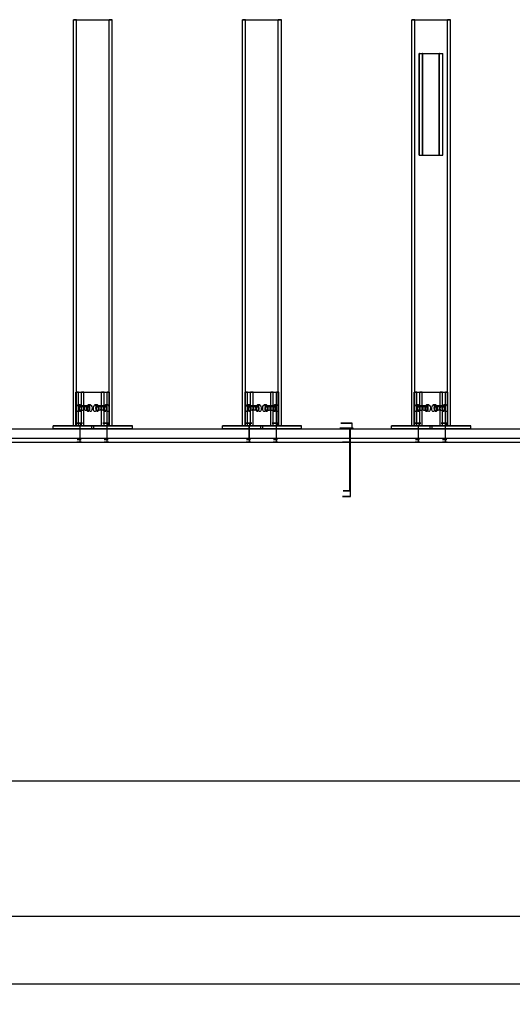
# Model space of a CAD drawing. Header units: millimetres. Extents: x 0 to 5490, y -1212 to 1798.
# Tile 9 of 14: x 2017 to 2745, y -30 to 1424. Entities that reach past the tile are written whole.
import ezdxf

# ---------------------------------------------------------------- set-up
doc = ezdxf.new("R2010")
doc.units = ezdxf.units.MM
doc.layers.add('TI-CONTEXT', color=8, linetype='Continuous')
doc.layers.add('TI-PRODUCT', color=7, linetype='Continuous')
doc.dimstyles.get("Standard").update_dxf_attribs({"dimtxt": 2.5, "dimasz": 2.5, "dimexe": 1.25, "dimexo": 0.625, "dimtad": 1, "dimtxsty": 'Standard', "dimcen": 2.5, "dimazin": 3, "dimtfac": 1, "dimtmove": 0, "dimatfit": 3, "dimarcsym": 0})

# ---------------------------------------------------------------- blocks, each defined once
blk = doc.blocks.new('_CLOSEDFILLED')
at = {"color": 0, "linetype": 'ByBlock'}
blk.add_solid([(-1, 0.164), (0, 0), (-1, -0.164)], dxfattribs=at)
blk = doc.blocks.new('*D0')
for p, q in [((0, 0), (0, -200)), ((4000, 0), (4000, -200)), ((16, -200), (1916, -200)), ((2084, -200), (3984, -200))]:
    blk.add_line(p, q)
at = {"layer": 'Defpoints'}
for p in [(0, 0), (4000, 0), (0, -200)]:
    blk.add_point(p, dxfattribs=at)
at = {"xscale": 16, "yscale": 16, "rotation": 180}
blk.add_blockref('_CLOSEDFILLED', (0, -200), dxfattribs=at)
at = {"xscale": 16, "yscale": 16}
blk.add_blockref('_CLOSEDFILLED', (4000, -200), dxfattribs=at)
at = {"insert": (2000, -200), "char_height": 28, "attachment_point": 5}
blk.add_mtext('4000 *', dxfattribs=at)

msp = doc.modelspace()

# ---------------------------------------------------------------- linework, layer by layer
at = {"layer": 'TI-CONTEXT'}
for points in [[(0, 800), (4000, 800)], [(0, 800), (4000, 800)], [(2506, 800), (2505.481, 800), (2504.015, 800), (2501.854, 800), (2499.373, 800), (2497, 800), (2495.146, 800), (2494.131, 800), (2494.131, 800), (2495.146, 800), (2497, 800), (2499.373, 800), (2501.854, 800), (2504.015, 800), (2505.481, 800), (2506, 800)], [(2506, 720), (2506, 800)], [(2506, 720), (2505.481, 720), (2504.015, 720), (2501.854, 720), (2499.373, 720), (2497, 720), (2495.146, 720), (2494.131, 720), (2494.131, 720), (2495.146, 720), (2497, 720), (2499.373, 720), (2501.854, 720), (2504.015, 720), (2505.481, 720), (2506, 720)], [(0, 300), (4000, 300)], [(0, 300), (4000, 300)], [(0, 100), (4000, 100)], [(0, 100), (4000, 100)], [(0, 0), (4000, 0)], [(0, 0), (4000, 0)]]:
    msp.add_lwpolyline(points, dxfattribs=at)
at = {"layer": 'TI-PRODUCT'}
for points in [[(2100.852, 1424), (2096.321, 1424)], [(2096.321, 824), (2096.321, 1424)], [(2096.321, 1424), (2149.148, 1424)], [(2100.852, 824), (2100.852, 1424)], [(2100.852, 1424), (2153.679, 1424)], [(2153.679, 1424), (2149.148, 1424)], [(2149.148, 824), (2149.148, 1424)], [(2153.679, 824), (2153.679, 1424)], [(2350.852, 1424), (2346.321, 1424)], [(2346.321, 824), (2346.321, 1424)], [(2346.321, 1424), (2399.148, 1424)], [(2350.852, 824), (2350.852, 1424)], [(2350.852, 1424), (2403.679, 1424)], [(2403.679, 1424), (2399.148, 1424)], [(2399.148, 824), (2399.148, 1424)], [(2403.679, 824), (2403.679, 1424)], [(2600.852, 1424), (2596.321, 1424)], [(2596.321, 824), (2596.321, 1424)], [(2596.321, 1424), (2649.148, 1424)], [(2600.852, 824), (2600.852, 1424)], [(2600.852, 1424), (2653.679, 1424)], [(2653.679, 1424), (2649.148, 1424)], [(2649.148, 824), (2649.148, 1424)], [(2653.679, 824), (2653.679, 1424)], [(2607.943, 1374), (2607.489, 1374)], [(2607.489, 1224), (2607.489, 1374)], [(2607.489, 1374), (2637.073, 1374)], [(2607.943, 1224), (2607.943, 1374)], [(2607.943, 1374), (2637.526, 1374)], [(2612.927, 1374), (2612.474, 1374)], [(2612.474, 1224), (2612.474, 1374)], [(2612.474, 1374), (2642.057, 1374)], [(2612.927, 1224), (2612.927, 1374)], [(2612.927, 1374), (2642.511, 1374)], [(2637.526, 1374), (2637.073, 1374)], [(2637.073, 1224), (2637.073, 1374)], [(2637.526, 1224), (2637.526, 1374)], [(2642.511, 1374), (2642.057, 1374)], [(2642.057, 1224), (2642.057, 1374)], [(2642.511, 1224), (2642.511, 1374)], [(2607.943, 1224), (2607.489, 1224)], [(2607.489, 1224), (2637.073, 1224)], [(2607.943, 1224), (2637.526, 1224)], [(2612.927, 1224), (2612.474, 1224)], [(2612.474, 1224), (2642.057, 1224)], [(2612.927, 1224), (2642.511, 1224)], [(2637.526, 1224), (2637.073, 1224)], [(2642.511, 1224), (2642.057, 1224)], [(2103.716, 874), (2100.091, 874)], [(2100.091, 824), (2100.091, 874)], [(2100.091, 874), (2138.127, 874)], [(2103.716, 824), (2103.716, 874)], [(2103.716, 874), (2141.752, 874)], [(2111.873, 874), (2108.248, 874)], [(2108.248, 824), (2108.248, 874)], [(2108.248, 874), (2146.284, 874)], [(2111.873, 824), (2111.873, 874)], [(2111.873, 874), (2149.909, 874)], [(2138.127, 824), (2138.127, 874)], [(2141.752, 874), (2138.127, 874)], [(2141.752, 824), (2141.752, 874)], [(2146.284, 824), (2146.284, 874)], [(2149.909, 874), (2146.284, 874)], [(2149.909, 824), (2149.909, 874)], [(2353.716, 874), (2350.091, 874)], [(2350.091, 824), (2350.091, 874)], [(2350.091, 874), (2388.127, 874)], [(2353.716, 824), (2353.716, 874)], [(2353.716, 874), (2391.752, 874)], [(2361.873, 874), (2358.248, 874)], [(2358.248, 824), (2358.248, 874)], [(2358.248, 874), (2396.284, 874)], [(2361.873, 824), (2361.873, 874)], [(2361.873, 874), (2399.909, 874)], [(2388.127, 824), (2388.127, 874)], [(2391.752, 874), (2388.127, 874)], [(2391.752, 824), (2391.752, 874)], [(2396.284, 824), (2396.284, 874)], [(2399.909, 874), (2396.284, 874)], [(2399.909, 824), (2399.909, 874)], [(2603.716, 874), (2600.091, 874)], [(2600.091, 824), (2600.091, 874)], [(2600.091, 874), (2638.127, 874)], [(2603.716, 824), (2603.716, 874)], [(2603.716, 874), (2641.752, 874)], [(2611.873, 874), (2608.248, 874)], [(2608.248, 824), (2608.248, 874)], [(2608.248, 874), (2646.284, 874)], [(2611.873, 824), (2611.873, 874)], [(2611.873, 874), (2649.909, 874)], [(2638.127, 824), (2638.127, 874)], [(2641.752, 874), (2638.127, 874)], [(2641.752, 824), (2641.752, 874)], [(2646.284, 824), (2646.284, 874)], [(2649.909, 874), (2646.284, 874)], [(2649.909, 824), (2649.909, 874)], [(2102.805, 855), (2103.787, 854.427), (2104.544, 852.84), (2104.903, 850.603), (2104.781, 848.227), (2104.206, 846.257), (2103.311, 845.145), (2102.3, 845.145), (2101.404, 846.257), (2100.829, 848.227), (2100.708, 850.603), (2101.066, 852.84), (2101.823, 854.427), (2102.805, 855)], [(2106.43, 855), (2102.805, 855)], [(2106.43, 855), (2107.412, 854.427), (2108.169, 852.84), (2108.528, 850.603), (2108.406, 848.227), (2107.832, 846.257), (2106.936, 845.145), (2105.925, 845.145), (2105.029, 846.257), (2104.455, 848.227), (2104.333, 850.603), (2104.691, 852.84), (2105.448, 854.427), (2106.43, 855)], [(2106.43, 853.5), (2107.23, 852.944), (2107.776, 851.454), (2107.895, 849.502), (2107.548, 847.708), (2106.847, 846.642), (2106.014, 846.642), (2105.313, 847.708), (2104.966, 849.502), (2105.085, 851.454), (2105.631, 852.944), (2106.43, 853.5)], [(2106.43, 853), (2107.176, 852.427), (2107.636, 850.927), (2107.636, 849.073), (2107.176, 847.573), (2106.43, 847), (2105.685, 847.573), (2105.225, 849.073), (2105.225, 850.927), (2105.685, 852.427), (2106.43, 853)], [(2110.056, 853.5), (2106.43, 853.5)], [(2118.212, 853), (2106.43, 853)], [(2110.056, 853.5), (2110.855, 852.944), (2111.401, 851.454), (2111.52, 849.502), (2111.174, 847.708), (2110.472, 846.642), (2109.639, 846.642), (2108.938, 847.708), (2108.592, 849.502), (2108.71, 851.454), (2109.256, 852.944), (2110.056, 853.5)], [(2110.056, 853.5), (2110.855, 852.944), (2111.401, 851.454), (2111.52, 849.502), (2111.174, 847.708), (2110.472, 846.642), (2109.639, 846.642), (2108.938, 847.708), (2108.592, 849.502), (2108.71, 851.454), (2109.256, 852.944), (2110.056, 853.5)], [(2114.587, 853.5), (2110.056, 853.5)], [(2114.587, 853.5), (2115.387, 852.944), (2115.933, 851.454), (2116.051, 849.502), (2115.705, 847.708), (2115.004, 846.642), (2114.17, 846.642), (2113.469, 847.708), (2113.123, 849.502), (2113.242, 851.454), (2113.788, 852.944), (2114.587, 853.5)], [(2114.587, 853.5), (2115.387, 852.944), (2115.933, 851.454), (2116.051, 849.502), (2115.705, 847.708), (2115.004, 846.642), (2114.17, 846.642), (2113.469, 847.708), (2113.123, 849.502), (2113.242, 851.454), (2113.788, 852.944), (2114.587, 853.5)], [(2118.212, 853.5), (2114.587, 853.5)], [(2118.212, 855), (2119.194, 854.427), (2119.951, 852.84), (2120.31, 850.603), (2120.188, 848.227), (2119.614, 846.257), (2118.718, 845.145), (2117.707, 845.145), (2116.811, 846.257), (2116.237, 848.227), (2116.115, 850.603), (2116.473, 852.84), (2117.23, 854.427), (2118.212, 855)], [(2118.212, 853.5), (2119.012, 852.944), (2119.558, 851.454), (2119.677, 849.502), (2119.33, 847.708), (2118.629, 846.642), (2117.796, 846.642), (2117.095, 847.708), (2116.748, 849.502), (2116.867, 851.454), (2117.413, 852.944), (2118.212, 853.5)], [(2118.212, 853), (2118.958, 852.427), (2119.418, 850.927), (2119.418, 849.073), (2118.958, 847.573), (2118.212, 847), (2117.467, 847.573), (2117.007, 849.073), (2117.007, 850.927), (2117.467, 852.427), (2118.212, 853)], [(2121.838, 855), (2118.212, 855)], [(2121.838, 855), (2122.82, 854.427), (2123.577, 852.84), (2123.935, 850.603), (2123.813, 848.227), (2123.239, 846.257), (2122.343, 845.145), (2121.332, 845.145), (2120.436, 846.257), (2119.862, 848.227), (2119.74, 850.603), (2120.099, 852.84), (2120.856, 854.427), (2121.838, 855)], [(2128.162, 855), (2129.144, 854.427), (2129.901, 852.84), (2130.26, 850.603), (2130.138, 848.227), (2129.564, 846.257), (2128.668, 845.145), (2127.657, 845.145), (2126.761, 846.257), (2126.187, 848.227), (2126.065, 850.603), (2126.423, 852.84), (2127.18, 854.427), (2128.162, 855)], [(2131.788, 855), (2128.162, 855)], [(2131.788, 855), (2132.77, 854.427), (2133.527, 852.84), (2133.885, 850.603), (2133.763, 848.227), (2133.189, 846.257), (2132.293, 845.145), (2131.282, 845.145), (2130.386, 846.257), (2129.812, 848.227), (2129.69, 850.603), (2130.049, 852.84), (2130.806, 854.427), (2131.788, 855)], [(2131.788, 853.5), (2132.587, 852.944), (2133.133, 851.454), (2133.252, 849.502), (2132.905, 847.708), (2132.204, 846.642), (2131.371, 846.642), (2130.67, 847.708), (2130.323, 849.502), (2130.442, 851.454), (2130.988, 852.944), (2131.788, 853.5)], [(2131.788, 853), (2132.533, 852.427), (2132.993, 850.927), (2132.993, 849.073), (2132.533, 847.573), (2131.788, 847), (2131.042, 847.573), (2130.582, 849.073), (2130.582, 850.927), (2131.042, 852.427), (2131.788, 853)], [(2135.413, 853.5), (2131.788, 853.5)], [(2143.57, 853), (2131.788, 853)], [(2135.413, 853.5), (2136.212, 852.944), (2136.758, 851.454), (2136.877, 849.502), (2136.531, 847.708), (2135.83, 846.642), (2134.996, 846.642), (2134.295, 847.708), (2133.949, 849.502), (2134.067, 851.454), (2134.613, 852.944), (2135.413, 853.5)], [(2135.413, 853.5), (2136.212, 852.944), (2136.758, 851.454), (2136.877, 849.502), (2136.531, 847.708), (2135.83, 846.642), (2134.996, 846.642), (2134.295, 847.708), (2133.949, 849.502), (2134.067, 851.454), (2134.613, 852.944), (2135.413, 853.5)], [(2139.944, 853.5), (2135.413, 853.5)], [(2139.944, 853.5), (2140.744, 852.944), (2141.29, 851.454), (2141.408, 849.502), (2141.062, 847.708), (2140.361, 846.642), (2139.528, 846.642), (2138.826, 847.708), (2138.48, 849.502), (2138.599, 851.454), (2139.145, 852.944), (2139.944, 853.5)], [(2139.944, 853.5), (2140.744, 852.944), (2141.29, 851.454), (2141.408, 849.502), (2141.062, 847.708), (2140.361, 846.642), (2139.528, 846.642), (2138.826, 847.708), (2138.48, 849.502), (2138.599, 851.454), (2139.145, 852.944), (2139.944, 853.5)], [(2143.57, 853.5), (2139.944, 853.5)], [(2143.57, 855), (2144.552, 854.427), (2145.309, 852.84), (2145.667, 850.603), (2145.545, 848.227), (2144.971, 846.257), (2144.075, 845.145), (2143.064, 845.145), (2142.168, 846.257), (2141.594, 848.227), (2141.472, 850.603), (2141.831, 852.84), (2142.588, 854.427), (2143.57, 855)], [(2143.57, 853.5), (2144.369, 852.944), (2144.915, 851.454), (2145.034, 849.502), (2144.687, 847.708), (2143.986, 846.642), (2143.153, 846.642), (2142.452, 847.708), (2142.105, 849.502), (2142.224, 851.454), (2142.77, 852.944), (2143.57, 853.5)], [(2143.57, 853), (2144.315, 852.427), (2144.775, 850.927), (2144.775, 849.073), (2144.315, 847.573), (2143.57, 847), (2142.824, 847.573), (2142.364, 849.073), (2142.364, 850.927), (2142.824, 852.427), (2143.57, 853)], [(2147.195, 855), (2143.57, 855)], [(2147.195, 855), (2148.177, 854.427), (2148.934, 852.84), (2149.292, 850.603), (2149.171, 848.227), (2148.596, 846.257), (2147.7, 845.145), (2146.689, 845.145), (2145.794, 846.257), (2145.219, 848.227), (2145.097, 850.603), (2145.456, 852.84), (2146.213, 854.427), (2147.195, 855)], [(2352.805, 855), (2353.787, 854.427), (2354.544, 852.84), (2354.903, 850.603), (2354.781, 848.227), (2354.206, 846.257), (2353.311, 845.145), (2352.3, 845.145), (2351.404, 846.257), (2350.829, 848.227), (2350.708, 850.603), (2351.066, 852.84), (2351.823, 854.427), (2352.805, 855)], [(2356.43, 855), (2352.805, 855)], [(2356.43, 855), (2357.412, 854.427), (2358.169, 852.84), (2358.528, 850.603), (2358.406, 848.227), (2357.832, 846.257), (2356.936, 845.145), (2355.925, 845.145), (2355.029, 846.257), (2354.455, 848.227), (2354.333, 850.603), (2354.691, 852.84), (2355.448, 854.427), (2356.43, 855)], [(2356.43, 853.5), (2357.23, 852.944), (2357.776, 851.454), (2357.895, 849.502), (2357.548, 847.708), (2356.847, 846.642), (2356.014, 846.642), (2355.313, 847.708), (2354.966, 849.502), (2355.085, 851.454), (2355.631, 852.944), (2356.43, 853.5)], [(2356.43, 853), (2357.176, 852.427), (2357.636, 850.927), (2357.636, 849.073), (2357.176, 847.573), (2356.43, 847), (2355.685, 847.573), (2355.225, 849.073), (2355.225, 850.927), (2355.685, 852.427), (2356.43, 853)], [(2360.056, 853.5), (2356.43, 853.5)], [(2368.212, 853), (2356.43, 853)], [(2360.056, 853.5), (2360.855, 852.944), (2361.401, 851.454), (2361.52, 849.502), (2361.174, 847.708), (2360.472, 846.642), (2359.639, 846.642), (2358.938, 847.708), (2358.592, 849.502), (2358.71, 851.454), (2359.256, 852.944), (2360.056, 853.5)], [(2360.056, 853.5), (2360.855, 852.944), (2361.401, 851.454), (2361.52, 849.502), (2361.174, 847.708), (2360.472, 846.642), (2359.639, 846.642), (2358.938, 847.708), (2358.592, 849.502), (2358.71, 851.454), (2359.256, 852.944), (2360.056, 853.5)], [(2364.587, 853.5), (2360.056, 853.5)], [(2364.587, 853.5), (2365.387, 852.944), (2365.933, 851.454), (2366.051, 849.502), (2365.705, 847.708), (2365.004, 846.642), (2364.17, 846.642), (2363.469, 847.708), (2363.123, 849.502), (2363.242, 851.454), (2363.788, 852.944), (2364.587, 853.5)], [(2364.587, 853.5), (2365.387, 852.944), (2365.933, 851.454), (2366.051, 849.502), (2365.705, 847.708), (2365.004, 846.642), (2364.17, 846.642), (2363.469, 847.708), (2363.123, 849.502), (2363.242, 851.454), (2363.788, 852.944), (2364.587, 853.5)], [(2368.212, 853.5), (2364.587, 853.5)], [(2368.212, 855), (2369.194, 854.427), (2369.951, 852.84), (2370.31, 850.603), (2370.188, 848.227), (2369.614, 846.257), (2368.718, 845.145), (2367.707, 845.145), (2366.811, 846.257), (2366.237, 848.227), (2366.115, 850.603), (2366.473, 852.84), (2367.23, 854.427), (2368.212, 855)], [(2368.212, 853.5), (2369.012, 852.944), (2369.558, 851.454), (2369.677, 849.502), (2369.33, 847.708), (2368.629, 846.642), (2367.796, 846.642), (2367.095, 847.708), (2366.748, 849.502), (2366.867, 851.454), (2367.413, 852.944), (2368.212, 853.5)], [(2368.212, 853), (2368.958, 852.427), (2369.418, 850.927), (2369.418, 849.073), (2368.958, 847.573), (2368.212, 847), (2367.467, 847.573), (2367.007, 849.073), (2367.007, 850.927), (2367.467, 852.427), (2368.212, 853)], [(2371.838, 855), (2368.212, 855)], [(2371.838, 855), (2372.82, 854.427), (2373.577, 852.84), (2373.935, 850.603), (2373.813, 848.227), (2373.239, 846.257), (2372.343, 845.145), (2371.332, 845.145), (2370.436, 846.257), (2369.862, 848.227), (2369.74, 850.603), (2370.099, 852.84), (2370.856, 854.427), (2371.838, 855)], [(2378.162, 855), (2379.144, 854.427), (2379.901, 852.84), (2380.26, 850.603), (2380.138, 848.227), (2379.564, 846.257), (2378.668, 845.145), (2377.657, 845.145), (2376.761, 846.257), (2376.187, 848.227), (2376.065, 850.603), (2376.423, 852.84), (2377.18, 854.427), (2378.162, 855)], [(2381.788, 855), (2378.162, 855)], [(2381.788, 855), (2382.77, 854.427), (2383.527, 852.84), (2383.885, 850.603), (2383.763, 848.227), (2383.189, 846.257), (2382.293, 845.145), (2381.282, 845.145), (2380.386, 846.257), (2379.812, 848.227), (2379.69, 850.603), (2380.049, 852.84), (2380.806, 854.427), (2381.788, 855)], [(2381.788, 853.5), (2382.587, 852.944), (2383.133, 851.454), (2383.252, 849.502), (2382.905, 847.708), (2382.204, 846.642), (2381.371, 846.642), (2380.67, 847.708), (2380.323, 849.502), (2380.442, 851.454), (2380.988, 852.944), (2381.788, 853.5)], [(2381.788, 853), (2382.533, 852.427), (2382.993, 850.927), (2382.993, 849.073), (2382.533, 847.573), (2381.788, 847), (2381.042, 847.573), (2380.582, 849.073), (2380.582, 850.927), (2381.042, 852.427), (2381.788, 853)], [(2385.413, 853.5), (2381.788, 853.5)], [(2393.57, 853), (2381.788, 853)], [(2385.413, 853.5), (2386.212, 852.944), (2386.758, 851.454), (2386.877, 849.502), (2386.531, 847.708), (2385.83, 846.642), (2384.996, 846.642), (2384.295, 847.708), (2383.949, 849.502), (2384.067, 851.454), (2384.613, 852.944), (2385.413, 853.5)], [(2385.413, 853.5), (2386.212, 852.944), (2386.758, 851.454), (2386.877, 849.502), (2386.531, 847.708), (2385.83, 846.642), (2384.996, 846.642), (2384.295, 847.708), (2383.949, 849.502), (2384.067, 851.454), (2384.613, 852.944), (2385.413, 853.5)], [(2389.944, 853.5), (2385.413, 853.5)], [(2389.944, 853.5), (2390.744, 852.944), (2391.29, 851.454), (2391.408, 849.502), (2391.062, 847.708), (2390.361, 846.642), (2389.528, 846.642), (2388.826, 847.708), (2388.48, 849.502), (2388.599, 851.454), (2389.145, 852.944), (2389.944, 853.5)], [(2389.944, 853.5), (2390.744, 852.944), (2391.29, 851.454), (2391.408, 849.502), (2391.062, 847.708), (2390.361, 846.642), (2389.528, 846.642), (2388.826, 847.708), (2388.48, 849.502), (2388.599, 851.454), (2389.145, 852.944), (2389.944, 853.5)], [(2393.57, 853.5), (2389.944, 853.5)], [(2393.57, 855), (2394.552, 854.427), (2395.309, 852.84), (2395.667, 850.603), (2395.545, 848.227), (2394.971, 846.257), (2394.075, 845.145), (2393.064, 845.145), (2392.168, 846.257), (2391.594, 848.227), (2391.472, 850.603), (2391.831, 852.84), (2392.588, 854.427), (2393.57, 855)], [(2393.57, 853.5), (2394.369, 852.944), (2394.915, 851.454), (2395.034, 849.502), (2394.687, 847.708), (2393.986, 846.642), (2393.153, 846.642), (2392.452, 847.708), (2392.105, 849.502), (2392.224, 851.454), (2392.77, 852.944), (2393.57, 853.5)], [(2393.57, 853), (2394.315, 852.427), (2394.775, 850.927), (2394.775, 849.073), (2394.315, 847.573), (2393.57, 847), (2392.824, 847.573), (2392.364, 849.073), (2392.364, 850.927), (2392.824, 852.427), (2393.57, 853)], [(2397.195, 855), (2393.57, 855)], [(2397.195, 855), (2398.177, 854.427), (2398.934, 852.84), (2399.292, 850.603), (2399.171, 848.227), (2398.596, 846.257), (2397.7, 845.145), (2396.689, 845.145), (2395.794, 846.257), (2395.219, 848.227), (2395.097, 850.603), (2395.456, 852.84), (2396.213, 854.427), (2397.195, 855)], [(2602.805, 855), (2603.787, 854.427), (2604.544, 852.84), (2604.903, 850.603), (2604.781, 848.227), (2604.206, 846.257), (2603.311, 845.145), (2602.3, 845.145), (2601.404, 846.257), (2600.829, 848.227), (2600.708, 850.603), (2601.066, 852.84), (2601.823, 854.427), (2602.805, 855)], [(2606.43, 855), (2602.805, 855)], [(2606.43, 855), (2607.412, 854.427), (2608.169, 852.84), (2608.528, 850.603), (2608.406, 848.227), (2607.832, 846.257), (2606.936, 845.145), (2605.925, 845.145), (2605.029, 846.257), (2604.455, 848.227), (2604.333, 850.603), (2604.691, 852.84), (2605.448, 854.427), (2606.43, 855)], [(2606.43, 853.5), (2607.23, 852.944), (2607.776, 851.454), (2607.895, 849.502), (2607.548, 847.708), (2606.847, 846.642), (2606.014, 846.642), (2605.313, 847.708), (2604.966, 849.502), (2605.085, 851.454), (2605.631, 852.944), (2606.43, 853.5)], [(2606.43, 853), (2607.176, 852.427), (2607.636, 850.927), (2607.636, 849.073), (2607.176, 847.573), (2606.43, 847), (2605.685, 847.573), (2605.225, 849.073), (2605.225, 850.927), (2605.685, 852.427), (2606.43, 853)], [(2610.056, 853.5), (2606.43, 853.5)], [(2618.212, 853), (2606.43, 853)], [(2610.056, 853.5), (2610.855, 852.944), (2611.401, 851.454), (2611.52, 849.502), (2611.174, 847.708), (2610.472, 846.642), (2609.639, 846.642), (2608.938, 847.708), (2608.592, 849.502), (2608.71, 851.454), (2609.256, 852.944), (2610.056, 853.5)], [(2610.056, 853.5), (2610.855, 852.944), (2611.401, 851.454), (2611.52, 849.502), (2611.174, 847.708), (2610.472, 846.642), (2609.639, 846.642), (2608.938, 847.708), (2608.592, 849.502), (2608.71, 851.454), (2609.256, 852.944), (2610.056, 853.5)], [(2614.587, 853.5), (2610.056, 853.5)], [(2614.587, 853.5), (2615.387, 852.944), (2615.933, 851.454), (2616.051, 849.502), (2615.705, 847.708), (2615.004, 846.642), (2614.17, 846.642), (2613.469, 847.708), (2613.123, 849.502), (2613.242, 851.454), (2613.788, 852.944), (2614.587, 853.5)], [(2614.587, 853.5), (2615.387, 852.944), (2615.933, 851.454), (2616.051, 849.502), (2615.705, 847.708), (2615.004, 846.642), (2614.17, 846.642), (2613.469, 847.708), (2613.123, 849.502), (2613.242, 851.454), (2613.788, 852.944), (2614.587, 853.5)], [(2618.212, 853.5), (2614.587, 853.5)], [(2618.212, 855), (2619.194, 854.427), (2619.951, 852.84), (2620.31, 850.603), (2620.188, 848.227), (2619.614, 846.257), (2618.718, 845.145), (2617.707, 845.145), (2616.811, 846.257), (2616.237, 848.227), (2616.115, 850.603), (2616.473, 852.84), (2617.23, 854.427), (2618.212, 855)], [(2618.212, 853.5), (2619.012, 852.944), (2619.558, 851.454), (2619.677, 849.502), (2619.33, 847.708), (2618.629, 846.642), (2617.796, 846.642), (2617.095, 847.708), (2616.748, 849.502), (2616.867, 851.454), (2617.413, 852.944), (2618.212, 853.5)], [(2618.212, 853), (2618.958, 852.427), (2619.418, 850.927), (2619.418, 849.073), (2618.958, 847.573), (2618.212, 847), (2617.467, 847.573), (2617.007, 849.073), (2617.007, 850.927), (2617.467, 852.427), (2618.212, 853)], [(2621.838, 855), (2618.212, 855)], [(2621.838, 855), (2622.82, 854.427), (2623.577, 852.84), (2623.935, 850.603), (2623.813, 848.227), (2623.239, 846.257), (2622.343, 845.145), (2621.332, 845.145), (2620.436, 846.257), (2619.862, 848.227), (2619.74, 850.603), (2620.099, 852.84), (2620.856, 854.427), (2621.838, 855)], [(2628.162, 855), (2629.144, 854.427), (2629.901, 852.84), (2630.26, 850.603), (2630.138, 848.227), (2629.564, 846.257), (2628.668, 845.145), (2627.657, 845.145), (2626.761, 846.257), (2626.187, 848.227), (2626.065, 850.603), (2626.423, 852.84), (2627.18, 854.427), (2628.162, 855)], [(2631.788, 855), (2628.162, 855)], [(2631.788, 855), (2632.77, 854.427), (2633.527, 852.84), (2633.885, 850.603), (2633.763, 848.227), (2633.189, 846.257), (2632.293, 845.145), (2631.282, 845.145), (2630.386, 846.257), (2629.812, 848.227), (2629.69, 850.603), (2630.049, 852.84), (2630.806, 854.427), (2631.788, 855)], [(2631.788, 853.5), (2632.587, 852.944), (2633.133, 851.454), (2633.252, 849.502), (2632.905, 847.708), (2632.204, 846.642), (2631.371, 846.642), (2630.67, 847.708), (2630.323, 849.502), (2630.442, 851.454), (2630.988, 852.944), (2631.788, 853.5)], [(2631.788, 853), (2632.533, 852.427), (2632.993, 850.927), (2632.993, 849.073), (2632.533, 847.573), (2631.788, 847), (2631.042, 847.573), (2630.582, 849.073), (2630.582, 850.927), (2631.042, 852.427), (2631.788, 853)], [(2635.413, 853.5), (2631.788, 853.5)], [(2643.57, 853), (2631.788, 853)], [(2635.413, 853.5), (2636.212, 852.944), (2636.758, 851.454), (2636.877, 849.502), (2636.531, 847.708), (2635.83, 846.642), (2634.996, 846.642), (2634.295, 847.708), (2633.949, 849.502), (2634.067, 851.454), (2634.613, 852.944), (2635.413, 853.5)], [(2635.413, 853.5), (2636.212, 852.944), (2636.758, 851.454), (2636.877, 849.502), (2636.531, 847.708), (2635.83, 846.642), (2634.996, 846.642), (2634.295, 847.708), (2633.949, 849.502), (2634.067, 851.454), (2634.613, 852.944), (2635.413, 853.5)], [(2639.944, 853.5), (2635.413, 853.5)], [(2639.944, 853.5), (2640.744, 852.944), (2641.29, 851.454), (2641.408, 849.502), (2641.062, 847.708), (2640.361, 846.642), (2639.528, 846.642), (2638.826, 847.708), (2638.48, 849.502), (2638.599, 851.454), (2639.145, 852.944), (2639.944, 853.5)], [(2639.944, 853.5), (2640.744, 852.944), (2641.29, 851.454), (2641.408, 849.502), (2641.062, 847.708), (2640.361, 846.642), (2639.528, 846.642), (2638.826, 847.708), (2638.48, 849.502), (2638.599, 851.454), (2639.145, 852.944), (2639.944, 853.5)], [(2643.57, 853.5), (2639.944, 853.5)], [(2643.57, 855), (2644.552, 854.427), (2645.309, 852.84), (2645.667, 850.603), (2645.545, 848.227), (2644.971, 846.257), (2644.075, 845.145), (2643.064, 845.145), (2642.168, 846.257), (2641.594, 848.227), (2641.472, 850.603), (2641.831, 852.84), (2642.588, 854.427), (2643.57, 855)], [(2643.57, 853.5), (2644.369, 852.944), (2644.915, 851.454), (2645.034, 849.502), (2644.687, 847.708), (2643.986, 846.642), (2643.153, 846.642), (2642.452, 847.708), (2642.105, 849.502), (2642.224, 851.454), (2642.77, 852.944), (2643.57, 853.5)], [(2643.57, 853), (2644.315, 852.427), (2644.775, 850.927), (2644.775, 849.073), (2644.315, 847.573), (2643.57, 847), (2642.824, 847.573), (2642.364, 849.073), (2642.364, 850.927), (2642.824, 852.427), (2643.57, 853)], [(2647.195, 855), (2643.57, 855)], [(2647.195, 855), (2648.177, 854.427), (2648.934, 852.84), (2649.292, 850.603), (2649.171, 848.227), (2648.596, 846.257), (2647.7, 845.145), (2646.689, 845.145), (2645.794, 846.257), (2645.219, 848.227), (2645.097, 850.603), (2645.456, 852.84), (2646.213, 854.427), (2647.195, 855)], [(0, 820), (4000, 820)], [(0, 820), (4000, 820)], [(2066.473, 820), (2066.473, 824)], [(2066.473, 824), (2123.527, 824)], [(2126.473, 824), (2066.473, 824)], [(2066.473, 820), (2123.527, 820)], [(2126.473, 820), (2066.473, 820)], [(2100.852, 824), (2096.321, 824)], [(2096.321, 824), (2149.148, 824)], [(2107.113, 828), (2104.765, 828), (2102.471, 828), (2100.756, 828), (2100.014, 828), (2100.413, 828), (2101.864, 828), (2104.033, 828), (2106.423, 828), (2108.488, 828), (2109.753, 828), (2109.93, 828), (2108.977, 828), (2107.113, 828)], [(2107.113, 824), (2104.765, 824), (2102.471, 824), (2100.756, 824), (2100.014, 824), (2100.413, 824), (2101.864, 824), (2104.033, 824), (2106.423, 824), (2108.488, 824), (2109.753, 824), (2109.93, 824), (2108.977, 824), (2107.113, 824)], [(2103.716, 824), (2100.091, 824)], [(2100.091, 824), (2138.127, 824)], [(2100.852, 824), (2153.679, 824)], [(2106.479, 824), (2104.529, 824), (2102.729, 824), (2101.65, 824), (2101.634, 824), (2102.687, 824), (2104.474, 824), (2106.429, 824), (2107.929, 824), (2108.5, 824), (2107.959, 824), (2106.479, 824)], [(2106.479, 820), (2104.529, 820), (2102.729, 820), (2101.65, 820), (2101.634, 820), (2102.687, 820), (2104.474, 820), (2106.429, 820), (2107.929, 820), (2108.5, 820), (2107.959, 820), (2106.479, 820)], [(2106.479, 820), (2104.529, 820), (2102.729, 820), (2101.65, 820), (2101.634, 820), (2102.687, 820), (2104.474, 820), (2106.429, 820), (2107.929, 820), (2108.5, 820), (2107.959, 820), (2106.479, 820)], [(2106.268, 824), (2104.428, 824), (2102.806, 824), (2102.022, 824), (2102.376, 824), (2103.732, 824), (2105.572, 824), (2107.194, 824), (2107.978, 824), (2107.624, 824), (2106.268, 824)], [(2103.716, 824), (2141.752, 824)], [(2106.268, 804), (2106.268, 824)], [(2106.479, 820), (2106.479, 824)], [(2106.479, 800), (2106.479, 820)], [(2107.113, 824), (2107.113, 828)], [(2111.873, 824), (2108.248, 824)], [(2108.248, 824), (2146.284, 824)], [(2111.873, 824), (2149.909, 824)], [(2123.527, 820), (2123.527, 824)], [(2123.527, 824), (2183.527, 824)], [(2123.527, 820), (2183.527, 820)], [(2126.473, 820), (2126.473, 824)], [(2183.527, 824), (2126.473, 824)], [(2183.527, 820), (2126.473, 820)], [(2141.752, 824), (2138.127, 824)], [(2147.113, 828), (2144.765, 828), (2142.471, 828), (2140.756, 828), (2140.014, 828), (2140.413, 828), (2141.864, 828), (2144.033, 828), (2146.423, 828), (2148.488, 828), (2149.753, 828), (2149.93, 828), (2148.977, 828), (2147.113, 828)], [(2147.113, 824), (2144.765, 824), (2142.471, 824), (2140.756, 824), (2140.014, 824), (2140.413, 824), (2141.864, 824), (2144.033, 824), (2146.423, 824), (2148.488, 824), (2149.753, 824), (2149.93, 824), (2148.977, 824), (2147.113, 824)], [(2146.479, 824), (2144.529, 824), (2142.729, 824), (2141.65, 824), (2141.634, 824), (2142.687, 824), (2144.474, 824), (2146.429, 824), (2147.929, 824), (2148.5, 824), (2147.959, 824), (2146.479, 824)], [(2146.479, 820), (2144.529, 820), (2142.729, 820), (2141.65, 820), (2141.634, 820), (2142.687, 820), (2144.474, 820), (2146.429, 820), (2147.929, 820), (2148.5, 820), (2147.959, 820), (2146.479, 820)], [(2146.479, 820), (2144.529, 820), (2142.729, 820), (2141.65, 820), (2141.634, 820), (2142.687, 820), (2144.474, 820), (2146.429, 820), (2147.929, 820), (2148.5, 820), (2147.959, 820), (2146.479, 820)], [(2146.268, 824), (2144.428, 824), (2142.806, 824), (2142.022, 824), (2142.376, 824), (2143.732, 824), (2145.572, 824), (2147.194, 824), (2147.978, 824), (2147.624, 824), (2146.268, 824)], [(2146.268, 804), (2146.268, 824)], [(2149.909, 824), (2146.284, 824)], [(2146.479, 820), (2146.479, 824)], [(2146.479, 800), (2146.479, 820)], [(2147.113, 824), (2147.113, 828)], [(2153.679, 824), (2149.148, 824)], [(2183.527, 820), (2183.527, 824)], [(2316.473, 820), (2316.473, 824)], [(2316.473, 824), (2373.527, 824)], [(2376.473, 824), (2316.473, 824)], [(2316.473, 820), (2373.527, 820)], [(2376.473, 820), (2316.473, 820)], [(2350.852, 824), (2346.321, 824)], [(2346.321, 824), (2399.148, 824)], [(2357.113, 828), (2354.765, 828), (2352.471, 828), (2350.756, 828), (2350.014, 828), (2350.413, 828), (2351.864, 828), (2354.033, 828), (2356.423, 828), (2358.488, 828), (2359.753, 828), (2359.93, 828), (2358.977, 828), (2357.113, 828)], [(2357.113, 824), (2354.765, 824), (2352.471, 824), (2350.756, 824), (2350.014, 824), (2350.413, 824), (2351.864, 824), (2354.033, 824), (2356.423, 824), (2358.488, 824), (2359.753, 824), (2359.93, 824), (2358.977, 824), (2357.113, 824)], [(2353.716, 824), (2350.091, 824)], [(2350.091, 824), (2388.127, 824)], [(2350.852, 824), (2403.679, 824)], [(2356.479, 824), (2354.529, 824), (2352.729, 824), (2351.65, 824), (2351.634, 824), (2352.687, 824), (2354.474, 824), (2356.429, 824), (2357.929, 824), (2358.5, 824), (2357.959, 824), (2356.479, 824)], [(2356.479, 820), (2354.529, 820), (2352.729, 820), (2351.65, 820), (2351.634, 820), (2352.687, 820), (2354.474, 820), (2356.429, 820), (2357.929, 820), (2358.5, 820), (2357.959, 820), (2356.479, 820)], [(2356.479, 820), (2354.529, 820), (2352.729, 820), (2351.65, 820), (2351.634, 820), (2352.687, 820), (2354.474, 820), (2356.429, 820), (2357.929, 820), (2358.5, 820), (2357.959, 820), (2356.479, 820)], [(2356.268, 824), (2354.428, 824), (2352.806, 824), (2352.022, 824), (2352.376, 824), (2353.732, 824), (2355.572, 824), (2357.194, 824), (2357.978, 824), (2357.624, 824), (2356.268, 824)], [(2353.716, 824), (2391.752, 824)], [(2356.268, 804), (2356.268, 824)], [(2356.479, 820), (2356.479, 824)], [(2356.479, 800), (2356.479, 820)], [(2357.113, 824), (2357.113, 828)], [(2361.873, 824), (2358.248, 824)], [(2358.248, 824), (2396.284, 824)], [(2361.873, 824), (2399.909, 824)], [(2373.527, 820), (2373.527, 824)], [(2373.527, 824), (2433.527, 824)], [(2373.527, 820), (2433.527, 820)], [(2376.473, 820), (2376.473, 824)], [(2433.527, 824), (2376.473, 824)], [(2433.527, 820), (2376.473, 820)], [(2391.752, 824), (2388.127, 824)], [(2397.113, 828), (2394.765, 828), (2392.471, 828), (2390.756, 828), (2390.014, 828), (2390.413, 828), (2391.864, 828), (2394.033, 828), (2396.423, 828), (2398.488, 828), (2399.753, 828), (2399.93, 828), (2398.977, 828), (2397.113, 828)], [(2397.113, 824), (2394.765, 824), (2392.471, 824), (2390.756, 824), (2390.014, 824), (2390.413, 824), (2391.864, 824), (2394.033, 824), (2396.423, 824), (2398.488, 824), (2399.753, 824), (2399.93, 824), (2398.977, 824), (2397.113, 824)], [(2396.479, 824), (2394.529, 824), (2392.729, 824), (2391.65, 824), (2391.634, 824), (2392.687, 824), (2394.474, 824), (2396.429, 824), (2397.929, 824), (2398.5, 824), (2397.959, 824), (2396.479, 824)], [(2396.479, 820), (2394.529, 820), (2392.729, 820), (2391.65, 820), (2391.634, 820), (2392.687, 820), (2394.474, 820), (2396.429, 820), (2397.929, 820), (2398.5, 820), (2397.959, 820), (2396.479, 820)], [(2396.479, 820), (2394.529, 820), (2392.729, 820), (2391.65, 820), (2391.634, 820), (2392.687, 820), (2394.474, 820), (2396.429, 820), (2397.929, 820), (2398.5, 820), (2397.959, 820), (2396.479, 820)], [(2396.268, 824), (2394.428, 824), (2392.806, 824), (2392.022, 824), (2392.376, 824), (2393.732, 824), (2395.572, 824), (2397.194, 824), (2397.978, 824), (2397.624, 824), (2396.268, 824)], [(2396.268, 804), (2396.268, 824)], [(2399.909, 824), (2396.284, 824)], [(2396.479, 820), (2396.479, 824)], [(2396.479, 800), (2396.479, 820)], [(2397.113, 824), (2397.113, 828)], [(2403.679, 824), (2399.148, 824)], [(2433.527, 820), (2433.527, 824)], [(2510, 821), (2509.458, 821), (2507.891, 821), (2505.469, 821), (2502.455, 821), (2499.174, 821), (2495.983, 821), (2493.227, 821), (2491.205, 821), (2490.136, 821), (2490.136, 821), (2491.205, 821), (2493.227, 821), (2495.983, 821), (2499.174, 821), (2502.455, 821), (2505.469, 821), (2507.891, 821), (2509.458, 821), (2510, 821)], [(2510, 820), (2509.458, 820), (2507.891, 820), (2505.469, 820), (2502.455, 820), (2499.174, 820), (2495.983, 820), (2493.227, 820), (2491.205, 820), (2490.136, 820), (2490.136, 820), (2491.205, 820), (2493.227, 820), (2495.983, 820), (2499.174, 820), (2502.455, 820), (2505.469, 820), (2507.891, 820), (2509.458, 820), (2510, 820)], [(2508.5, 828), (2507.926, 828), (2506.282, 828), (2503.789, 828), (2500.784, 828), (2497.674, 828), (2494.878, 828), (2492.773, 828), (2491.645, 828), (2491.645, 828), (2492.773, 828), (2494.878, 828), (2497.674, 828), (2500.784, 828), (2503.789, 828), (2506.282, 828), (2507.926, 828), (2508.5, 828)], [(2508.5, 821), (2507.926, 821), (2506.282, 821), (2503.789, 821), (2500.784, 821), (2497.674, 821), (2494.878, 821), (2492.773, 821), (2491.645, 821), (2491.645, 821), (2492.773, 821), (2494.878, 821), (2497.674, 821), (2500.784, 821), (2503.789, 821), (2506.282, 821), (2507.926, 821), (2508.5, 821)], [(2506, 820), (2505.481, 820), (2504.015, 820), (2501.854, 820), (2499.373, 820), (2497, 820), (2495.146, 820), (2494.131, 820), (2494.131, 820), (2495.146, 820), (2497, 820), (2499.373, 820), (2501.854, 820), (2504.015, 820), (2505.481, 820), (2506, 820)], [(2505, 828), (2504.427, 828), (2502.84, 828), (2500.603, 828), (2498.227, 828), (2496.257, 828), (2495.145, 828), (2495.145, 828), (2496.257, 828), (2498.227, 828), (2500.603, 828), (2502.84, 828), (2504.427, 828), (2505, 828)], [(2505, 820), (2504.427, 820), (2502.84, 820), (2500.603, 820), (2498.227, 820), (2496.257, 820), (2495.145, 820), (2495.145, 820), (2496.257, 820), (2498.227, 820), (2500.603, 820), (2502.84, 820), (2504.427, 820), (2505, 820)], [(2505, 728), (2505, 820)], [(2506, 800), (2506, 820)], [(2508.5, 821), (2508.5, 828)], [(2510, 820), (2510, 821)], [(2566.473, 820), (2566.473, 824)], [(2566.473, 824), (2623.527, 824)], [(2626.473, 824), (2566.473, 824)], [(2566.473, 820), (2623.527, 820)], [(2626.473, 820), (2566.473, 820)], [(2600.852, 824), (2596.321, 824)], [(2596.321, 824), (2649.148, 824)], [(2607.113, 828), (2604.765, 828), (2602.471, 828), (2600.756, 828), (2600.014, 828), (2600.413, 828), (2601.864, 828), (2604.033, 828), (2606.423, 828), (2608.488, 828), (2609.753, 828), (2609.93, 828), (2608.977, 828), (2607.113, 828)], [(2607.113, 824), (2604.765, 824), (2602.471, 824), (2600.756, 824), (2600.014, 824), (2600.413, 824), (2601.864, 824), (2604.033, 824), (2606.423, 824), (2608.488, 824), (2609.753, 824), (2609.93, 824), (2608.977, 824), (2607.113, 824)], [(2603.716, 824), (2600.091, 824)], [(2600.091, 824), (2638.127, 824)], [(2600.852, 824), (2653.679, 824)], [(2606.479, 824), (2604.529, 824), (2602.729, 824), (2601.65, 824), (2601.634, 824), (2602.687, 824), (2604.474, 824), (2606.429, 824), (2607.929, 824), (2608.5, 824), (2607.959, 824), (2606.479, 824)], [(2606.479, 820), (2604.529, 820), (2602.729, 820), (2601.65, 820), (2601.634, 820), (2602.687, 820), (2604.474, 820), (2606.429, 820), (2607.929, 820), (2608.5, 820), (2607.959, 820), (2606.479, 820)], [(2606.479, 820), (2604.529, 820), (2602.729, 820), (2601.65, 820), (2601.634, 820), (2602.687, 820), (2604.474, 820), (2606.429, 820), (2607.929, 820), (2608.5, 820), (2607.959, 820), (2606.479, 820)], [(2606.268, 824), (2604.428, 824), (2602.806, 824), (2602.022, 824), (2602.376, 824), (2603.732, 824), (2605.572, 824), (2607.194, 824), (2607.978, 824), (2607.624, 824), (2606.268, 824)], [(2603.716, 824), (2641.752, 824)], [(2606.268, 804), (2606.268, 824)], [(2606.479, 820), (2606.479, 824)], [(2606.479, 800), (2606.479, 820)], [(2607.113, 824), (2607.113, 828)], [(2611.873, 824), (2608.248, 824)], [(2608.248, 824), (2646.284, 824)], [(2611.873, 824), (2649.909, 824)], [(2623.527, 820), (2623.527, 824)], [(2623.527, 824), (2683.527, 824)], [(2623.527, 820), (2683.527, 820)], [(2626.473, 820), (2626.473, 824)], [(2683.527, 824), (2626.473, 824)], [(2683.527, 820), (2626.473, 820)], [(2641.752, 824), (2638.127, 824)], [(2647.113, 828), (2644.765, 828), (2642.471, 828), (2640.756, 828), (2640.014, 828), (2640.413, 828), (2641.864, 828), (2644.033, 828), (2646.423, 828), (2648.488, 828), (2649.753, 828), (2649.93, 828), (2648.977, 828), (2647.113, 828)], [(2647.113, 824), (2644.765, 824), (2642.471, 824), (2640.756, 824), (2640.014, 824), (2640.413, 824), (2641.864, 824), (2644.033, 824), (2646.423, 824), (2648.488, 824), (2649.753, 824), (2649.93, 824), (2648.977, 824), (2647.113, 824)], [(2646.479, 824), (2644.529, 824), (2642.729, 824), (2641.65, 824), (2641.634, 824), (2642.687, 824), (2644.474, 824), (2646.429, 824), (2647.929, 824), (2648.5, 824), (2647.959, 824), (2646.479, 824)], [(2646.479, 820), (2644.529, 820), (2642.729, 820), (2641.65, 820), (2641.634, 820), (2642.687, 820), (2644.474, 820), (2646.429, 820), (2647.929, 820), (2648.5, 820), (2647.959, 820), (2646.479, 820)], [(2646.479, 820), (2644.529, 820), (2642.729, 820), (2641.65, 820), (2641.634, 820), (2642.687, 820), (2644.474, 820), (2646.429, 820), (2647.929, 820), (2648.5, 820), (2647.959, 820), (2646.479, 820)], [(2646.268, 824), (2644.428, 824), (2642.806, 824), (2642.022, 824), (2642.376, 824), (2643.732, 824), (2645.572, 824), (2647.194, 824), (2647.978, 824), (2647.624, 824), (2646.268, 824)], [(2646.268, 804), (2646.268, 824)], [(2649.909, 824), (2646.284, 824)], [(2646.479, 820), (2646.479, 824)], [(2646.479, 800), (2646.479, 820)], [(2647.113, 824), (2647.113, 828)], [(2653.679, 824), (2649.148, 824)], [(2683.527, 820), (2683.527, 824)], [(0, 806), (4000, 806)], [(0, 806), (4000, 806)], [(0, 806), (4000, 806)], [(0, 806), (4000, 806)], [(0, 806), (4000, 806)], [(0, 806), (4000, 806)], [(0, 806), (4000, 806)], [(0, 806), (4000, 806)], [(0, 800), (4000, 800)], [(0, 800), (4000, 800)], [(0, 800), (4000, 800)], [(0, 800), (4000, 800)], [(0, 800), (4000, 800)], [(0, 800), (4000, 800)], [(0, 800), (4000, 800)], [(0, 800), (4000, 800)], [(0, 800), (4000, 800)], [(0, 800), (4000, 800)], [(2106.479, 800), (2104.529, 800), (2102.729, 800), (2101.65, 800), (2101.634, 800), (2102.687, 800), (2104.474, 800), (2106.429, 800), (2107.929, 800), (2108.5, 800), (2107.959, 800), (2106.479, 800)], [(2106.268, 804), (2104.428, 804), (2102.806, 804), (2102.022, 804), (2102.376, 804), (2103.732, 804), (2105.572, 804), (2107.194, 804), (2107.978, 804), (2107.624, 804), (2106.268, 804)], [(2146.479, 800), (2144.529, 800), (2142.729, 800), (2141.65, 800), (2141.634, 800), (2142.687, 800), (2144.474, 800), (2146.429, 800), (2147.929, 800), (2148.5, 800), (2147.959, 800), (2146.479, 800)], [(2146.268, 804), (2144.428, 804), (2142.806, 804), (2142.022, 804), (2142.376, 804), (2143.732, 804), (2145.572, 804), (2147.194, 804), (2147.978, 804), (2147.624, 804), (2146.268, 804)], [(2356.479, 800), (2354.529, 800), (2352.729, 800), (2351.65, 800), (2351.634, 800), (2352.687, 800), (2354.474, 800), (2356.429, 800), (2357.929, 800), (2358.5, 800), (2357.959, 800), (2356.479, 800)], [(2356.268, 804), (2354.428, 804), (2352.806, 804), (2352.022, 804), (2352.376, 804), (2353.732, 804), (2355.572, 804), (2357.194, 804), (2357.978, 804), (2357.624, 804), (2356.268, 804)], [(2396.479, 800), (2394.529, 800), (2392.729, 800), (2391.65, 800), (2391.634, 800), (2392.687, 800), (2394.474, 800), (2396.429, 800), (2397.929, 800), (2398.5, 800), (2397.959, 800), (2396.479, 800)], [(2396.268, 804), (2394.428, 804), (2392.806, 804), (2392.022, 804), (2392.376, 804), (2393.732, 804), (2395.572, 804), (2397.194, 804), (2397.978, 804), (2397.624, 804), (2396.268, 804)], [(2506, 800), (2505.481, 800), (2504.015, 800), (2501.854, 800), (2499.373, 800), (2497, 800), (2495.146, 800), (2494.131, 800), (2494.131, 800), (2495.146, 800), (2497, 800), (2499.373, 800), (2501.854, 800), (2504.015, 800), (2505.481, 800), (2506, 800)], [(2606.479, 800), (2604.529, 800), (2602.729, 800), (2601.65, 800), (2601.634, 800), (2602.687, 800), (2604.474, 800), (2606.429, 800), (2607.929, 800), (2608.5, 800), (2607.959, 800), (2606.479, 800)], [(2606.268, 804), (2604.428, 804), (2602.806, 804), (2602.022, 804), (2602.376, 804), (2603.732, 804), (2605.572, 804), (2607.194, 804), (2607.978, 804), (2607.624, 804), (2606.268, 804)], [(2646.479, 800), (2644.529, 800), (2642.729, 800), (2641.65, 800), (2641.634, 800), (2642.687, 800), (2644.474, 800), (2646.429, 800), (2647.929, 800), (2648.5, 800), (2647.959, 800), (2646.479, 800)], [(2646.268, 804), (2644.428, 804), (2642.806, 804), (2642.022, 804), (2642.376, 804), (2643.732, 804), (2645.572, 804), (2647.194, 804), (2647.978, 804), (2647.624, 804), (2646.268, 804)], [(2505, 728), (2504.427, 728), (2502.84, 728), (2500.603, 728), (2498.227, 728), (2496.257, 728), (2495.145, 728), (2495.145, 728), (2496.257, 728), (2498.227, 728), (2500.603, 728), (2502.84, 728), (2504.427, 728), (2505, 728)]]:
    msp.add_lwpolyline(points, dxfattribs=at)

# ---------------------------------------------------------------- dimensions: what is measured, and where the dimension line sits
dim = msp.add_linear_dim(base=(0, -200), p1=(0, 0), p2=(4000, 0), text='<> *', dimstyle='Standard', override={"dimtxt": 28, "dimasz": 16, "dimgap": 10})
dim.commit()
dim.dimension.update_dxf_attribs({"geometry": '*D0', "text_midpoint": (2000, -200)})

doc.saveas('drawing.dxf')
